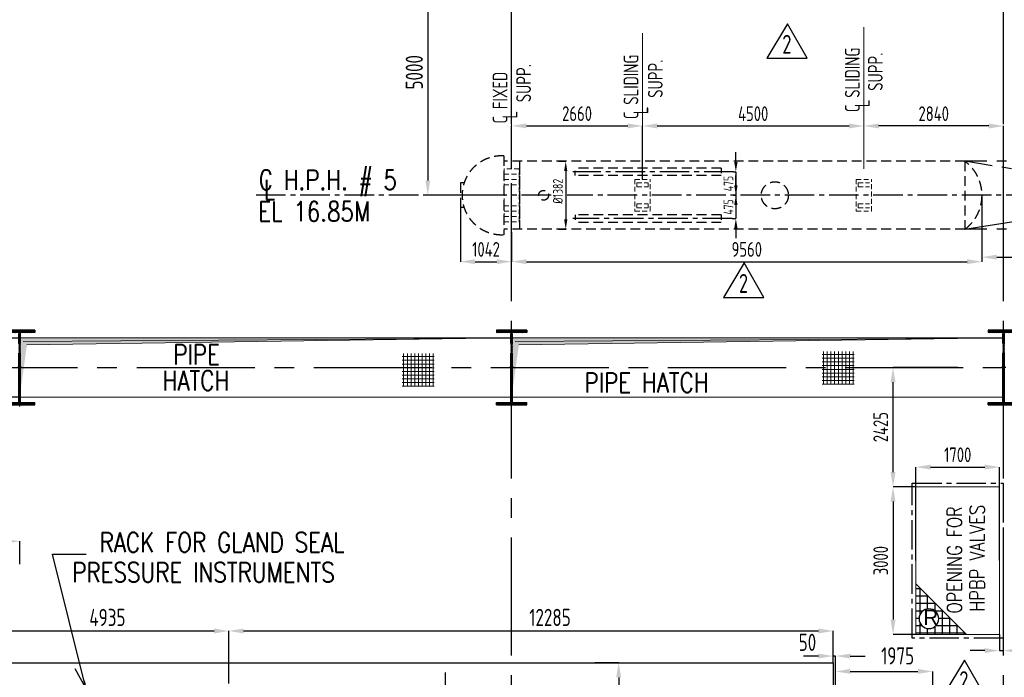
# Model space of a CAD drawing. Extents: x -287416 to 4934791, y -504132 to 1826789.
# Tile 103 of 256: x 22063 to 42078, y 226681 to 240048. Entities that reach past the tile are written whole.
import ezdxf
from ezdxf.enums import TextEntityAlignment as Align

# ---------------------------------------------------------------- set-up
doc = ezdxf.new("R2010")
doc.units = 0
doc.header["$LTSCALE"] = 800
doc.header["$MEASUREMENT"] = 0
for name, pattern in [('CENTER', [2, 1.25, -0.25, 0.25, -0.25]), ('CENTER2', [1.125, 0.75, -0.125, 0.125, -0.125]), ('HIDDEN', [0.375, 0.25, -0.125]), ('HIDDENS', [0.25, 0.125, -0.125])]:
    doc.linetypes.add(name, pattern=pattern)
doc.layers.get('0').update_dxf_attribs({"linetype": 'CONTINUOUS'})
doc.layers.get('DEFPOINTS').update_dxf_attribs({"linetype": 'CONTINUOUS'})
for name, color, linetype in [('0-7-COL', 2, 'CENTER'), ('CL', 2, 'CENTER2'), ('COL', 1, 'CENTER'), ('GRID', 8, 'CENTER'), ('GT_1', 7, 'CONTINUOUS'), ('HANGERS', 1, 'CONTINUOUS'), ('HATCH', 9, 'CONTINUOUS'), ('M_TEXT', 3, 'CONTINUOUS'), ('MECH_EQ', 251, 'HIDDEN'), ('OBN', 1, 'CONTINUOUS'), ('P', 7, 'CONTINUOUS'), ('TG', 2, 'CONTINUOUS')]:
    doc.layers.add(name, color=color, linetype=linetype)
for name, color, linetype, lineweight in [('DIM', 4, 'CONTINUOUS', 15), ('PIPE OPENING HATCH', 7, 'CONTINUOUS', 13), ('T', 3, 'CONTINUOUS', 15), ('TEXT', 3, 'CONTINUOUS', 15)]:
    doc.layers.add(name, color=color, linetype=linetype, lineweight=lineweight)
doc.styles.add('HTX11', font='O8111901')
doc.styles.add('ROMANS', font='ISO9.shx', dxfattribs={"width": 0.8})
doc.styles.add('S1', font='SIMPLEX.SHX', dxfattribs={"height": 200})
doc.styles.add('S3', font='ROMANS1.SHX', dxfattribs={"width": 0.8})
doc.styles.get("Standard").update_dxf_attribs({"font": 'ISO9'})
doc.dimstyles.get("Standard").update_dxf_attribs({"dimtxt": 0.18, "dimasz": 0.18, "dimexe": 0.18, "dimexo": 0.0625, "dimgap": 0.09, "dimtad": 0, "dimtih": 1, "dimtoh": 1, "dimdec": 4, "dimzin": 0, "dimdsep": 46, "dimtxsty": 'Standard', "dimcen": 0.09, "dimadec": 0, "dimazin": 0, "dimtfac": 1, "dimtdec": 4, "dimtofl": 0, "dimtmove": 0, "dimatfit": 3, "dimfxl": 1, "dimtolj": 1, "dimtzin": 0, "dimarcsym": 0})
doc.dimstyles.new('STANDARD$0', dxfattribs={"dimtxt": 250, "dimasz": 200, "dimexe": 0, "dimexo": 0, "dimgap": 100, "dimtad": 1, "dimdec": 0, "dimzin": 0, "dimdsep": 46, "dimtxsty": 'S1', "dimcen": 0, "dimadec": 0, "dimazin": 0, "dimtfac": 1, "dimtdec": 0, "dimtmove": 2, "dimatfit": 3, "dimfxl": 1, "dimtolj": 1, "dimtzin": 0, "dimarcsym": 0})

# ---------------------------------------------------------------- blocks, each defined once
blk = doc.blocks.new('DIMBLK2')
for p, q in [((0, 0), (-2.9, -0.78)), ((-1, 0), (0, 0))]:
    blk.add_line(p, q)
blk = doc.blocks.new('*D801')
at = {"layer": 'DEFPOINTS', "color": 0, "transparency": 16777216}
for p in [(30670, 241479), (30359, 236479), (30602, 236479)]:
    blk.add_point(p, dxfattribs=at)
at = {"layer": 'DIM', "color": 9, "lineweight": -2, "transparency": 16777216}
for p, q in [((30670, 241479), (30359, 241479)), ((30359, 241179), (30359, 236779)), ((30602, 236479), (30359, 236479))]:
    blk.add_line(p, q, dxfattribs=at)
at = {"layer": 'DIM', "color": 9, "transparency": 16777216}
for points in [[(30309, 241179), (30409, 241179), (30359, 241479)], [(30309, 236779), (30409, 236779), (30359, 236479)]]:
    blk.add_solid(points, dxfattribs=at)
at = {"layer": 'DIM', "transparency": 16777216, "insert": (30084, 238979), "char_height": 350, "attachment_point": 5, "rotation": 90, "style": 'ROMANS'}
blk.add_mtext('\\A1;5000', dxfattribs=at)
blk = doc.blocks.new('*D810')
at = {"layer": 'DEFPOINTS', "color": 0, "transparency": 16777216}
for p in [(22063, 229446), (20038, 228979), (22063, 228979)]:
    blk.add_point(p, dxfattribs=at)
at = {"layer": 'DIM', "color": 9, "lineweight": -2, "transparency": 16777216}
for p, q in [((20038, 228979), (20038, 229446)), ((20338, 229446), (21763, 229446)), ((22063, 228979), (22063, 229446))]:
    blk.add_line(p, q, dxfattribs=at)
at = {"layer": 'DIM', "color": 9, "transparency": 16777216}
for points in [[(20338, 229496), (20338, 229396), (20038, 229446)], [(21763, 229496), (21763, 229396), (22063, 229446)]]:
    blk.add_solid(points, dxfattribs=at)
at = {"layer": 'DIM', "transparency": 16777216, "insert": (21051, 229721), "char_height": 350, "attachment_point": 5, "style": 'ROMANS'}
blk.add_mtext('\\A1;2025', dxfattribs=at)
blk = doc.blocks.new('A$C1C927E47')
at = {"layer": 'COL'}
h = blk.add_hatch(dxfattribs=at)
h.set_pattern_fill('ANSI31', color=256, scale=100, style=0)
h.paths.add_polyline_path([(16, 0), (0, 0), (0, -710), (16, -710)])
h.paths.add_polyline_path([(16, 710), (0, 710), (0, 0), (16, 0)])
h.paths.add_polyline_path([(0, 710), (-16, 710), (-16, 0), (0, 0)])
h.paths.add_polyline_path([(0, 0), (-16, 0), (-16, -710), (0, -710)])
h.paths.add_polyline_path([(-310, -710), (-310, -760), (0, -760), (0, -710)])
h.paths.add_polyline_path([(310, -760), (310, -710), (0, -710), (0, -760)])
h.paths.add_polyline_path([(310, 710), (310, 760), (0, 760), (0, 710)])
h.paths.add_polyline_path([(-310, 760), (-310, 710), (0, 710), (0, 760)])
for p, q in [((310, 760), (-310, 760)), ((-310, 760), (-310, 710)), ((310, 710), (-310, 710)), ((-16, -710), (-16, 710)), ((16, -710), (16, 710)), ((310, 760), (310, 710)), ((-310, -710), (310, -710)), ((-310, -760), (-310, -710)), ((-310, -760), (310, -760)), ((310, -760), (310, -710))]:
    blk.add_line(p, q, dxfattribs=at)
at = {"layer": 'COL', "color": 2}
for p, q in [((0, -792), (0, 792)), ((44, 0), (-44, 0)), ((44, 0), (-44, 0))]:
    blk.add_line(p, q, dxfattribs=at)
blk = doc.blocks.new('*D828')
at = {"layer": 'DEFPOINTS', "color": 0, "transparency": 16777216}
for p in [(26313, 227623), (21378, 226979), (26313, 226757)]:
    blk.add_point(p, dxfattribs=at)
at = {"layer": 'DIM', "color": 9, "lineweight": -2, "transparency": 16777216}
for p, q in [((21378, 226979), (21378, 227623)), ((21678, 227623), (26013, 227623)), ((26313, 226757), (26313, 227623))]:
    blk.add_line(p, q, dxfattribs=at)
at = {"layer": 'DIM', "color": 9, "transparency": 16777216}
for points in [[(21678, 227673), (21678, 227573), (21378, 227623)], [(26013, 227673), (26013, 227573), (26313, 227623)]]:
    blk.add_solid(points, dxfattribs=at)
at = {"layer": 'DIM', "transparency": 16777216, "insert": (23846, 227898), "char_height": 350, "attachment_point": 5, "style": 'ROMANS'}
blk.add_mtext('\\A1;4935', dxfattribs=at)
blk = doc.blocks.new('*D829')
at = {"layer": 'DEFPOINTS', "color": 0, "transparency": 16777216}
for p in [(38598, 227623), (26313, 226979), (38598, 226979)]:
    blk.add_point(p, dxfattribs=at)
at = {"layer": 'DIM', "color": 9, "lineweight": -2, "transparency": 16777216}
for p, q in [((26313, 226979), (26313, 227623)), ((26613, 227623), (38298, 227623)), ((38598, 226979), (38598, 227623))]:
    blk.add_line(p, q, dxfattribs=at)
at = {"layer": 'DIM', "color": 9, "transparency": 16777216}
for points in [[(26613, 227673), (26613, 227573), (26313, 227623)], [(38298, 227673), (38298, 227573), (38598, 227623)]]:
    blk.add_solid(points, dxfattribs=at)
at = {"layer": 'DIM', "transparency": 16777216, "insert": (32843, 227898), "char_height": 350, "attachment_point": 5, "style": 'ROMANS'}
blk.add_mtext('\\A1;12285', dxfattribs=at)
blk = doc.blocks.new('*D831')
at = {"layer": 'DEFPOINTS', "color": 0, "transparency": 16777216}
for p in [(40623, 226801), (38648, 225979), (40623, 225979)]:
    blk.add_point(p, dxfattribs=at)
at = {"layer": 'DIM', "color": 9, "lineweight": -2, "transparency": 16777216}
for p, q in [((38648, 225979), (38648, 226801)), ((38948, 226801), (40323, 226801)), ((40623, 225979), (40623, 226801))]:
    blk.add_line(p, q, dxfattribs=at)
at = {"layer": 'DIM', "color": 9, "transparency": 16777216}
for points in [[(38948, 226851), (38948, 226751), (38648, 226801)], [(40323, 226851), (40323, 226751), (40623, 226801)]]:
    blk.add_solid(points, dxfattribs=at)
at = {"layer": 'DIM', "transparency": 16777216, "insert": (39909, 227117), "char_height": 350, "attachment_point": 5, "style": 'ROMANS'}
blk.add_mtext('\\A1;1975', dxfattribs=at)
blk = doc.blocks.new('*D836')
at = {"layer": 'DEFPOINTS', "color": 0, "transparency": 16777216}
for p in [(33754, 226979), (34239, 220979), (34969, 220979)]:
    blk.add_point(p, dxfattribs=at)
at = {"layer": 'DIM', "color": 9, "lineweight": -2, "transparency": 16777216}
for p, q in [((33754, 226979), (34239, 226979)), ((34239, 226679), (34239, 221279)), ((34969, 220979), (34239, 220979))]:
    blk.add_line(p, q, dxfattribs=at)
at = {"layer": 'DIM', "color": 9, "transparency": 16777216}
for points in [[(34189, 226679), (34289, 226679), (34239, 226979)], [(34189, 221279), (34289, 221279), (34239, 220979)]]:
    blk.add_solid(points, dxfattribs=at)
at = {"layer": 'DIM', "transparency": 16777216, "insert": (33964, 223979), "char_height": 350, "attachment_point": 5, "rotation": 90, "style": 'ROMANS'}
blk.add_mtext('\\A1;6000', dxfattribs=at)
blk = doc.blocks.new('*D861')
at = {"layer": 'DEFPOINTS', "color": 0, "transparency": 16777216}
for p in [(41623, 236479), (49723, 235788), (49723, 235221)]:
    blk.add_point(p, dxfattribs=at)
at = {"layer": 'DIM', "color": 9, "lineweight": -2, "transparency": 16777216}
for p, q in [((41623, 236479), (41623, 235221)), ((49723, 235788), (49723, 235221)), ((41923, 235221), (49423, 235221))]:
    blk.add_line(p, q, dxfattribs=at)
at = {"layer": 'DIM', "color": 9, "transparency": 16777216}
for points in [[(41923, 235271), (41923, 235171), (41623, 235221)], [(49423, 235271), (49423, 235171), (49723, 235221)]]:
    blk.add_solid(points, dxfattribs=at)
at = {"layer": 'DIM', "transparency": 16777216, "insert": (44957, 235471), "char_height": 300, "attachment_point": 5, "style": 'ROMANS'}
blk.add_mtext('\\A1;8100', dxfattribs=at)
blk = doc.blocks.new('*D862')
at = {"layer": 'DEFPOINTS', "color": 0, "transparency": 16777216}
for p in [(41623, 236479), (32063, 235729), (41623, 235129)]:
    blk.add_point(p, dxfattribs=at)
at = {"layer": 'DIM', "color": 9, "lineweight": -2, "transparency": 16777216}
for p, q in [((41623, 236479), (41623, 235129)), ((32063, 235729), (32063, 235129)), ((32363, 235129), (41323, 235129))]:
    blk.add_line(p, q, dxfattribs=at)
at = {"layer": 'DIM', "color": 9, "transparency": 16777216}
for points in [[(32363, 235179), (32363, 235079), (32063, 235129)], [(41323, 235179), (41323, 235079), (41623, 235129)]]:
    blk.add_solid(points, dxfattribs=at)
at = {"layer": 'DIM', "transparency": 16777216, "insert": (36843, 235379), "char_height": 300, "attachment_point": 5, "style": 'ROMANS'}
blk.add_mtext('\\A1;9560', dxfattribs=at)
blk = doc.blocks.new('*D863')
at = {"layer": 'DEFPOINTS', "color": 0, "transparency": 16777216}
for p in [(31021, 236228), (32063, 235129), (32063, 235129)]:
    blk.add_point(p, dxfattribs=at)
at = {"layer": 'DIM', "color": 9, "lineweight": -2, "transparency": 16777216}
for p, q in [((31021, 236228), (31021, 235129)), ((31321, 235129), (31763, 235129))]:
    blk.add_line(p, q, dxfattribs=at)
at = {"layer": 'DIM', "color": 9, "transparency": 16777216}
for points in [[(31321, 235179), (31321, 235079), (31021, 235129)], [(31763, 235179), (31763, 235079), (32063, 235129)]]:
    blk.add_solid(points, dxfattribs=at)
at = {"layer": 'DIM', "transparency": 16777216, "insert": (31542, 235379), "char_height": 300, "attachment_point": 5, "style": 'ROMANS'}
blk.add_mtext('\\A1;1042', dxfattribs=at)
blk = doc.blocks.new('*D879')
at = {"layer": 'DEFPOINTS', "color": 0, "transparency": 16777216}
for p in [(39816, 232979), (41131, 232979), (40281, 230553)]:
    blk.add_point(p, dxfattribs=at)
at = {"layer": 'DIM', "color": 9, "lineweight": -2, "transparency": 16777216}
for p, q in [((41131, 232979), (39816, 232979)), ((39816, 230853), (39816, 232679)), ((40281, 230553), (39816, 230553))]:
    blk.add_line(p, q, dxfattribs=at)
at = {"layer": 'DIM', "color": 9, "transparency": 16777216}
for points in [[(39766, 232679), (39866, 232679), (39816, 232979)], [(39766, 230853), (39866, 230853), (39816, 230553)]]:
    blk.add_solid(points, dxfattribs=at)
at = {"layer": 'DIM', "transparency": 16777216, "insert": (39566, 231766), "char_height": 300, "attachment_point": 5, "rotation": 90, "style": 'ROMANS'}
blk.add_mtext('\\A1;2425', dxfattribs=at)
blk = doc.blocks.new('*D880')
at = {"layer": 'DEFPOINTS', "color": 0, "transparency": 16777216}
for p in [(41981, 230954), (40281, 229053), (41981, 229053)]:
    blk.add_point(p, dxfattribs=at)
at = {"layer": 'DIM', "color": 9, "lineweight": -2, "transparency": 16777216}
for p, q in [((40281, 229053), (40281, 230954)), ((40581, 230954), (41681, 230954)), ((41981, 229053), (41981, 230954))]:
    blk.add_line(p, q, dxfattribs=at)
at = {"layer": 'DIM', "color": 9, "transparency": 16777216}
for points in [[(40581, 231004), (40581, 230904), (40281, 230954)], [(41681, 231004), (41681, 230904), (41981, 230954)]]:
    blk.add_solid(points, dxfattribs=at)
at = {"layer": 'DIM', "transparency": 16777216, "insert": (41131, 231204), "char_height": 300, "attachment_point": 5, "style": 'ROMANS'}
blk.add_mtext('\\A1;1700', dxfattribs=at)
blk = doc.blocks.new('*D886')
at = {"layer": 'DEFPOINTS', "color": 0, "transparency": 16777216}
for p in [(39223, 237887), (39223, 237887), (42063, 236481)]:
    blk.add_point(p, dxfattribs=at)
at = {"layer": 'DIM', "color": 9, "lineweight": -2, "transparency": 16777216}
for p, q in [((41763, 237887), (39523, 237887)), ((42063, 236481), (42063, 237887))]:
    blk.add_line(p, q, dxfattribs=at)
at = {"layer": 'DIM', "color": 9, "transparency": 16777216}
for points in [[(39523, 237937), (39523, 237837), (39223, 237887)], [(41763, 237937), (41763, 237837), (42063, 237887)]]:
    blk.add_solid(points, dxfattribs=at)
at = {"layer": 'DIM', "transparency": 16777216, "insert": (40643, 238137), "char_height": 300, "attachment_point": 5, "style": 'ROMANS'}
blk.add_mtext('\\A1;2840', dxfattribs=at)
blk = doc.blocks.new('*D887')
at = {"layer": 'DEFPOINTS', "color": 0, "transparency": 16777216}
for p in [(34723, 237889), (32063, 237015), (34723, 236802)]:
    blk.add_point(p, dxfattribs=at)
at = {"layer": 'DIM', "color": 9, "lineweight": -2, "transparency": 16777216}
for p, q in [((32063, 237015), (32063, 237889)), ((32363, 237889), (34423, 237889)), ((34723, 236802), (34723, 237889))]:
    blk.add_line(p, q, dxfattribs=at)
at = {"layer": 'DIM', "color": 9, "transparency": 16777216}
for points in [[(32363, 237939), (32363, 237839), (32063, 237889)], [(34423, 237939), (34423, 237839), (34723, 237889)]]:
    blk.add_solid(points, dxfattribs=at)
at = {"layer": 'DIM', "transparency": 16777216, "insert": (33393, 238139), "char_height": 300, "attachment_point": 5, "style": 'ROMANS'}
blk.add_mtext('\\A1;2660', dxfattribs=at)
blk = doc.blocks.new('*D888')
at = {"layer": 'DEFPOINTS', "color": 0, "transparency": 16777216}
for p in [(39223, 237887), (39223, 237887), (34723, 236802)]:
    blk.add_point(p, dxfattribs=at)
at = {"layer": 'DIM', "color": 9, "lineweight": -2, "transparency": 16777216}
for p, q in [((34723, 236802), (34723, 237887)), ((35023, 237887), (38923, 237887))]:
    blk.add_line(p, q, dxfattribs=at)
at = {"layer": 'DIM', "color": 9, "transparency": 16777216}
for points in [[(35023, 237937), (35023, 237837), (34723, 237887)], [(38923, 237937), (38923, 237837), (39223, 237887)]]:
    blk.add_solid(points, dxfattribs=at)
at = {"layer": 'DIM', "transparency": 16777216, "insert": (36973, 238137), "char_height": 300, "attachment_point": 5, "style": 'ROMANS'}
blk.add_mtext('\\A1;4500', dxfattribs=at)
blk = doc.blocks.new('*D892')
at = {"layer": 'DEFPOINTS', "color": 0, "transparency": 16777216}
for p in [(40281, 230553), (39816, 227553), (40281, 227553)]:
    blk.add_point(p, dxfattribs=at)
at = {"layer": 'DIM', "color": 9, "lineweight": -2, "transparency": 16777216}
for p, q in [((40281, 230553), (39816, 230553)), ((39816, 230253), (39816, 227853)), ((40281, 227553), (39816, 227553))]:
    blk.add_line(p, q, dxfattribs=at)
at = {"layer": 'DIM', "color": 9, "transparency": 16777216}
for points in [[(39766, 230253), (39866, 230253), (39816, 230553)], [(39766, 227853), (39866, 227853), (39816, 227553)]]:
    blk.add_solid(points, dxfattribs=at)
at = {"layer": 'DIM', "transparency": 16777216, "insert": (39566, 229053), "char_height": 300, "attachment_point": 5, "rotation": 90, "style": 'ROMANS'}
blk.add_mtext('\\A1;3000', dxfattribs=at)
blk = doc.blocks.new('A$C0AF45617')
at = {"layer": 'DIM'}
h = blk.add_hatch(dxfattribs=at)
h.set_pattern_fill('ANSI37', color=256, scale=600, angle=45, style=0)
h.set_pattern_definition([(90, (9242.9, -48275.97), (-75, 1e-14), []), (180, (9242.9, -48275.97), (-1e-14, -75), [])])
h.paths.add_polyline_path([(40425, 284), (39777, 284), (39777, -383), (40425, -383)])
h = blk.add_hatch(dxfattribs=at)
h.set_pattern_fill('ANSI37', color=256, scale=600, angle=45, style=0)
h.set_pattern_definition([(90, (17779.32, -48234.51), (-75, 1e-14), []), (180, (17779.32, -48234.51), (-1e-14, -75), [])])
h.paths.add_polyline_path([(48962, 325), (48314, 325), (48314, -341), (48962, -341)])
at = {"layer": 'OBN'}
blk.add_hatch(color=256, dxfattribs=at).paths.add_polyline_path([(32099, 496), (32000, -600), (32000, 600), (35000, 600)])
at = {"layer": 'PIPE OPENING HATCH', "lineweight": -2}
for points in [[(32072, 530), (32000, -600), (32000, 598), (42000, 598)], [(42072, 530), (42000, -600), (42000, 598), (52000, 598)]]:
    blk.add_hatch(color=1, dxfattribs=at).paths.add_polyline_path(points)
at = {"layer": 'PIPE OPENING HATCH'}
h = blk.add_hatch(color=1, dxfattribs=at)
h.paths.add_polyline_path([(32084, 0), (32016, 0), (32016, -485)])
h.paths.add_polyline_path([(42000, 600), (32016, 600), (32016, 0), (32044, 0), (32084, 0), (32147, 458)])
h = blk.add_hatch(color=1, dxfattribs=at)
h.paths.add_polyline_path([(42084, 0), (42016, 0), (42016, -485)])
h.paths.add_polyline_path([(52000, 600), (42016, 600), (42016, 0), (42044, 0), (42084, 0), (42147, 458)])
at = {"layer": 'OBN'}
blk.add_lwpolyline([(22000, 600), (32000, 600), (32000, -600), (22000, -600)], close=True, dxfattribs=at)
at = {"layer": 'PIPE OPENING HATCH', "color": 1, "lineweight": -2}
for p, q in [((32000, 600), (42000, 600)), ((42000, 598), (32072, 530)), ((42000, 600), (52000, 600)), ((52000, 598), (42072, 530))]:
    blk.add_line(p, q, dxfattribs=at)
at = {"layer": 'PIPE OPENING HATCH', "color": 1}
for p, q in [((32147, 458), (42000, 600)), ((42147, 458), (52000, 600))]:
    blk.add_line(p, q, dxfattribs=at)
for points in [[(32000, 600), (42000, 600), (42000, -600), (32000, -600)], [(42000, 600), (52000, 600), (52000, -600), (42000, -600)]]:
    blk.add_lwpolyline(points, close=True, dxfattribs=at)
at = {"layer": 'T', "style": 'S3', "width": 0.8}
for s, p in [('PIPE', (35122, 64)), ('HATCH', (34903, -465)), ('PIPE HATCH', (43481, -507))]:
    blk.add_text(s, height=400, dxfattribs=at).set_placement(p)
blk = doc.blocks.new('A$C5C3352FF')
at = {"layer": 'TG', "flags": 128}
blk.add_lwpolyline([(12285, 6000), (12285, -6000), (-5035, -6000), (-6185, -4000), (-19340, -4000), (-19340, 4000), (-6185, 4000), (-5035, 6000)], close=True, dxfattribs=at)
blk = doc.blocks.new('*D971')
at = {"layer": 'DEFPOINTS', "color": 0, "transparency": 16777216}
for p in [(41981, 227553), (42056, 227478), (42056, 227224)]:
    blk.add_point(p, dxfattribs=at)
at = {"layer": 'DIM', "color": 9, "lineweight": -2, "transparency": 16777216}
for p, q in [((41981, 227553), (41981, 227224)), ((42056, 227478), (42056, 227224)), ((41681, 227224), (41381, 227224)), ((41981, 227224), (42056, 227224)), ((42356, 227224), (42656, 227224))]:
    blk.add_line(p, q, dxfattribs=at)
at = {"layer": 'DIM', "color": 9, "transparency": 16777216}
for points in [[(41681, 227274), (41681, 227174), (41981, 227224)], [(42356, 227274), (42356, 227174), (42056, 227224)]]:
    blk.add_solid(points, dxfattribs=at)
at = {"layer": 'DIM', "transparency": 16777216, "insert": (42607, 227504), "char_height": 350, "attachment_point": 5, "style": 'ROMANS'}
blk.add_mtext('\\A1;75', dxfattribs=at)
blk = doc.blocks.new('*D972')
at = {"layer": 'DEFPOINTS', "color": 0, "transparency": 16777216}
for p in [(38598, 227113), (38598, 226979), (38648, 226801)]:
    blk.add_point(p, dxfattribs=at)
at = {"layer": 'DIM', "color": 9, "lineweight": -2, "transparency": 16777216}
for p, q in [((38298, 227113), (37998, 227113)), ((38598, 226979), (38598, 227113)), ((38648, 227113), (38598, 227113)), ((38648, 226801), (38648, 227113)), ((38948, 227113), (39248, 227113))]:
    blk.add_line(p, q, dxfattribs=at)
at = {"layer": 'DIM', "color": 9, "transparency": 16777216}
for points in [[(38298, 227163), (38298, 227063), (38598, 227113)], [(38948, 227163), (38948, 227063), (38648, 227113)]]:
    blk.add_solid(points, dxfattribs=at)
at = {"layer": 'DIM', "transparency": 16777216, "insert": (38076, 227392), "char_height": 350, "attachment_point": 5, "style": 'ROMANS'}
blk.add_mtext('\\A1;50', dxfattribs=at)
blk = doc.blocks.new('*D978')
at = {"layer": 'DEFPOINTS', "color": 0, "transparency": 16777216}
for p in [(36575, 236954), (36575, 236479), (36621, 236479)]:
    blk.add_point(p, dxfattribs=at)
at = {"layer": 'DIM', "color": 9, "lineweight": -2, "transparency": 16777216}
for p, q in [((36621, 237154), (36621, 237354)), ((36575, 236954), (36621, 236954)), ((36621, 236954), (36621, 236479)), ((36575, 236479), (36621, 236479)), ((36621, 236279), (36621, 236079))]:
    blk.add_line(p, q, dxfattribs=at)
at = {"layer": 'DIM', "color": 9, "transparency": 16777216}
for points in [[(36588, 237154), (36655, 237154), (36621, 236954)], [(36588, 236279), (36655, 236279), (36621, 236479)]]:
    blk.add_solid(points, dxfattribs=at)
at = {"layer": 'DIM', "transparency": 16777216, "insert": (36471, 236716), "char_height": 200, "attachment_point": 5, "rotation": 90, "style": 'ROMANS'}
blk.add_mtext('\\A1;475', dxfattribs=at)
blk = doc.blocks.new('*D979')
at = {"layer": 'DEFPOINTS', "color": 0, "transparency": 16777216}
for p in [(36621, 236479), (36544, 236004), (36621, 236004)]:
    blk.add_point(p, dxfattribs=at)
at = {"layer": 'DIM', "color": 9, "lineweight": -2, "transparency": 16777216}
for p, q in [((36621, 236679), (36621, 236879)), ((36621, 236479), (36621, 236004)), ((36544, 236004), (36621, 236004)), ((36621, 235804), (36621, 235604))]:
    blk.add_line(p, q, dxfattribs=at)
at = {"layer": 'DIM', "color": 9, "transparency": 16777216}
for points in [[(36588, 236679), (36655, 236679), (36621, 236479)], [(36588, 235804), (36655, 235804), (36621, 236004)]]:
    blk.add_solid(points, dxfattribs=at)
at = {"layer": 'DIM', "transparency": 16777216, "insert": (36471, 236241), "char_height": 200, "attachment_point": 5, "rotation": 90, "style": 'ROMANS'}
blk.add_mtext('\\A1;475', dxfattribs=at)
blk = doc.blocks.new('*D980')
at = {"layer": 'DEFPOINTS', "color": 0, "transparency": 16777216}
for p in [(33017, 237170), (33017, 235788), (33163, 235788)]:
    blk.add_point(p, dxfattribs=at)
at = {"layer": 'DIM', "color": 9, "lineweight": -2, "transparency": 16777216}
for p, q in [((33017, 237170), (33163, 237170)), ((33163, 236970), (33163, 235988)), ((33017, 235788), (33163, 235788))]:
    blk.add_line(p, q, dxfattribs=at)
at = {"layer": 'DIM', "color": 9, "transparency": 16777216}
for points in [[(33130, 236970), (33196, 236970), (33163, 237170)], [(33130, 235988), (33196, 235988), (33163, 235788)]]:
    blk.add_solid(points, dxfattribs=at)
at = {"layer": 'DIM', "transparency": 16777216, "insert": (33003, 236561), "char_height": 200, "attachment_point": 5, "rotation": 90, "style": 'ROMANS'}
blk.add_mtext('\\A1;%%C1382', dxfattribs=at)
blk = doc.blocks.new('REV2')
at = {"layer": 'HANGERS', "linetype": 'Continuous'}
for p, q in [((95462, 93768), (95042, 93069)), ((95862, 93069), (95462, 93768)), ((95042, 93069), (95862, 93069))]:
    blk.add_line(p, q, dxfattribs=at)
at = {"layer": 'HANGERS', "linetype": 'Continuous', "style": 'ROMANS', "width": 0.8}
blk.add_text('2', height=383, dxfattribs=at).set_placement((95357, 93161))

msp = doc.modelspace()

# ---------------------------------------------------------------- hatches: boundary and pattern name
at = {"layer": 'P'}
h = msp.add_hatch(dxfattribs=at)
h.set_pattern_fill('_U', color=256, scale=150, angle=180, style=0, double=1, pattern_type=0)
h.set_pattern_definition([(1e-14, (-43780.55, 165785), (-2e-14, 150), []), (90, (-43780.55, 165785), (-150, -9e-15), [])])
edge = h.paths.add_edge_path()
edge.add_arc((40544.7, 227872.2), 200, 0, 360)
h.paths.add_polyline_path([(41311.1, 227553.4), (40280.9, 227553.4), (40280.9, 228583.5)])

# ---------------------------------------------------------------- linework, layer by layer
at = {"layer": '0-7-COL', "linetype": 'CENTER2', "ltscale": 4}
msp.add_line((26313.1, 205752.2), (26313.1, 227622.8), dxfattribs=at)
at = {"layer": 'CL'}
for p, q in [((36574.9, 236953.5), (33309, 236953.5)), ((32866.9, 236478.5), (26782.9, 236478.5)), ((49915.2, 236478.5), (33192.6, 236478.5)), ((36543.9, 236003.5), (33309, 236003.5))]:
    msp.add_line(p, q, dxfattribs=at)
at = {"layer": 'CL', "color": 2, "linetype": 'CENTER'}
msp.add_line((31557.4, 236478.6), (30346.8, 236478.6), dxfattribs=at)
at = {"layer": 'CL'}
msp.add_lwpolyline([(40205.9, 230628.4), (42055.9, 230628.4), (42055.9, 227478.4), (40205.9, 227478.4)], close=True, dxfattribs=at)
at = {"layer": 'DIM'}
for p, q in [((39223.1, 237015.5), (39223.1, 239894)), ((34723.1, 237015.5), (34723.1, 239773.5)), ((32063.1, 237015.5), (32063.1, 239294.3))]:
    msp.add_line(p, q, dxfattribs=at)
at = {"layer": 'DIM', "color": 8, "linetype": 'HIDDEN', "ltscale": 0.5}
for p, q in [((32216.6, 237015.5), (31909.5, 237015.5)), ((31909.5, 237015.5), (31909.5, 235941.6)), ((32216.6, 235941.6), (32216.6, 237015.5)), ((31909.5, 236907.8), (32216.6, 236907.8)), ((31909.5, 236800.1), (32216.6, 236800.1)), ((34569.5, 236802.2), (34569.5, 236154.8)), ((34569.5, 236802.2), (34876.6, 236802.2)), ((34876.6, 236154.8), (34876.6, 236802.2)), ((39069.5, 236802.2), (39069.5, 236154.8)), ((39069.5, 236802.2), (39376.6, 236802.2)), ((39376.6, 236154.8), (39376.6, 236802.2)), ((31909.5, 236692.4), (32216.6, 236692.4)), ((34607.9, 236734.4), (34838.2, 236734.4)), ((34607.9, 236653.6), (34607.9, 236734.4)), ((34607.9, 236653.6), (34838.2, 236653.6)), ((34838.2, 236653.6), (34838.2, 236734.4)), ((39107.9, 236734.4), (39338.2, 236734.4)), ((39107.9, 236653.6), (39107.9, 236734.4)), ((39107.9, 236653.6), (39338.2, 236653.6)), ((31909.5, 236264.6), (32216.6, 236264.6)), ((34607.9, 236303.4), (34838.2, 236303.4)), ((34607.9, 236303.4), (34607.9, 236222.7)), ((34607.9, 236222.7), (34838.2, 236222.7)), ((34838.2, 236303.4), (34838.2, 236222.7)), ((39107.9, 236303.4), (39338.2, 236303.4)), ((39107.9, 236303.4), (39107.9, 236222.7)), ((39107.9, 236222.7), (39338.2, 236222.7)), ((31909.5, 236156.9), (32216.6, 236156.9)), ((31909.5, 236049.2), (32216.6, 236049.2)), ((34569.5, 236154.8), (34876.6, 236154.8)), ((39069.5, 236154.8), (39376.6, 236154.8)), ((31909.5, 235941.6), (32216.6, 235941.6))]:
    msp.add_line(p, q, dxfattribs=at)
at = {"layer": 'DIM'}
msp.add_lwpolyline([(40280.9, 230553.4), (41980.9, 230553.4), (41980.9, 227553.4), (40280.9, 227553.4)], close=True, dxfattribs=at)
at = {"layer": 'GRID', "linetype": 'CENTER2', "ltscale": 4}
for p, q in [((32063.1, 201924), (32063.1, 247063.1)), ((42063.1, 201924.2), (42063.1, 245828.5)), ((-15158.9, 232978.5), (85506.3, 232978.5))]:
    msp.add_line(p, q, dxfattribs=at)
at = {"layer": 'GRID'}
for p, q in [((49723.1, 237169.5), (41273.8, 237169.5)), ((49723.1, 235787.5), (41277.4, 237169.5)), ((41277.4, 235787.5), (49723.1, 237169.5)), ((49723.1, 235787.5), (41277.4, 235787.5)), ((30713.3, 226778.4), (30713.3, 215178.5))]:
    msp.add_line(p, q, dxfattribs=at)
at = {"layer": 'GT_1', "flags": 128}
msp.add_lwpolyline([(40744.7, 227872.2, 1), (40344.7, 227872.2, 1), (40744.7, 227872.2)], format="xyb", dxfattribs=at)
at = {"layer": 'MECH_EQ'}
for p, q in [((31903.1, 237278), (31903.1, 235678)), ((41277.4, 237169.5), (31903.1, 237169.5)), ((32223.1, 237169.5), (32223.1, 235787.5)), ((32223.1, 237096.8), (32223.1, 235860.3)), ((41277.4, 237169.5), (41277.4, 235787.5)), ((31020.9, 236728.4), (31020.9, 236228.4)), ((31096.9, 236728.4), (31020.9, 236728.4)), ((31097, 236228.4), (31020.9, 236228.4)), ((41277.4, 235787.5), (31903.1, 235787.5))]:
    msp.add_line(p, q, dxfattribs=at)
at = {"layer": 'MECH_EQ', "linetype": 'HIDDENS'}
for p, q in [((33352.1, 236878.5), (33352.1, 237028.5)), ((36324, 237028.5), (36324, 236878.5)), ((33352.1, 236078.5), (33352.1, 235928.5)), ((36324, 236078.5), (36324, 235928.5))]:
    msp.add_line(p, q, dxfattribs=at)
at = {"layer": 'MECH_EQ', "linetype": 'HIDDEN'}
for p, q in [((36324, 237028.5), (33352.1, 237028.5)), ((36324, 236878.5), (33352.1, 236878.5)), ((36324, 236078.5), (33352.1, 236078.5)), ((36324, 235928.5), (33352.1, 235928.5))]:
    msp.add_line(p, q, dxfattribs=at)
at = {"layer": 'MECH_EQ'}
msp.add_circle((32713.1, 236478.5), 100, dxfattribs=at)
at = {"layer": 'MECH_EQ', "linetype": 'HIDDEN'}
msp.add_circle((37413.1, 236478.5), 275, dxfattribs=at)
at = {"layer": 'MECH_EQ'}
for centre, radius, start, end in [((31858.4, 236478.5), 801.5, 86.52859, 273.47141), ((40764.4, 236478.5), 860.6, 306.59217, 53.40783)]:
    msp.add_arc(centre, radius, start, end, dxfattribs=at)
at = {"layer": 'P'}
msp.add_line((40280.9, 228583.5), (41311.1, 227553.4), dxfattribs=at)

# ---------------------------------------------------------------- block references
at = {"layer": 'DIM'}
for name, p in [('REV2', (-57792, 146195.4)), ('REV2', (-58675, 141334.6)), ('A$C0AF45617', (-9936.9, 232978.5)), ('A$C5C3352FF', (26313.1, 220978.5)), ('REV2', (-54194.7, 133261.9))]:
    msp.add_blockref(name, p, dxfattribs=at)
at = {"layer": 'HATCH'}
for p in [(22063.1, 232978.5), (32063.1, 232978.5), (42063.1, 232978.5)]:
    msp.add_blockref('A$C1C927E47', p, dxfattribs=at)

# ---------------------------------------------------------------- texts
at = {"layer": 'GT_1', "style": 'HTX11'}
msp.add_text('R', height=312.5, dxfattribs=at).set_placement((40432.2, 227743.4))
at = {"layer": 'M_TEXT', "style": 'S3', "width": 0.8}
for s, p in [('C H.P.H. # 5', (26921.2, 236592.2)), ('L', (27022.4, 236391.4)), ('EL 16.85M', (26911.8, 235949.5))]:
    msp.add_text(s, height=400, dxfattribs=at).set_placement(p)
at = {"layer": 'T', "style": 'S3', "width": 0.8}
for s, p in [('OPENING FOR', (41213.2, 227978.5)), ('HPBP VALVES', (41676.5, 228017.1))]:
    msp.add_text(s, height=300, rotation=90, dxfattribs=at).set_placement(p)
for s, p in [('RACK FOR GLAND SEAL', (23687.8, 229423.1)), ('PRESSURE INSTRUMENTS', (23132.2, 228812.8))]:
    msp.add_text(s, height=400, dxfattribs=at).set_placement(p, align=Align.MIDDLE_LEFT)
at = {"layer": 'T', "insert": (41667.1, 169171.1), "char_height": 300, "width": 2855.548, "attachment_point": 1, "rotation": 90, "style": 'S3'}
msp.add_mtext('\\pi410.63;DEAERATOR \\P\\pi22.06;FIXED SUPPORT', dxfattribs=at)
at = {"layer": 'TEXT', "style": 'ROMANS', "width": 0.8}
for s, p in [('C SLIDING', (39138.8, 238168.1)), ('C SLIDING', (34638.8, 238025.7)), ('SUPP.', (39606.5, 238601.8)), ('SUPP.', (32457.3, 238369.7)), ('SUPP.', (35135, 238459.5)), ('C FIXED', (31978.8, 237936)), ('L', (39339.5, 238269.3)), ('L', (32179.5, 238037.2)), ('L', (34839.5, 238126.9))]:
    msp.add_text(s, height=300, rotation=90, dxfattribs=at).set_placement(p)

# ---------------------------------------------------------------- dimensions: what is measured, and where the dimension line sits
at = {"layer": 'DIM'}
for base, p1, p2, angle, override, picture, middle in [((30358.8, 236478.5), (30669.8, 241478.5), (30602.1, 236478.5), 90, {"dimtxt": 350, "dimasz": 300, "dimtxsty": 'ROMANS', "dimclrd": 9, "dimclre": 9, "dimclrt": 256, "dimtix": 1}, '*D801', (30083.8, 238978.5)), ((34723.1, 237889.4), (32063.1, 237015.5), (34723.1, 236802.2), 180, {"dimtxt": 300, "dimasz": 300, "dimtxsty": 'ROMANS', "dimclrd": 9, "dimclre": 9, "dimclrt": 256, "dimtix": 1, "dimtmove": 0}, '*D887', (33393.1, 238139.4)), ((39223.1, 237887.4), (34723.1, 236802.2), (39223.1, 237887.4), 180, {"dimtxt": 300, "dimasz": 300, "dimtxsty": 'ROMANS', "dimclrd": 9, "dimclre": 9, "dimclrt": 256, "dimtix": 1, "dimtmove": 0}, '*D888', (36973.1, 238137.4)), ((36621.5, 236478.5), (36574.9, 236953.5), (36574.9, 236478.5), 90, {"dimtxt": 200, "dimgap": 50, "dimtxsty": 'ROMANS', "dimclrd": 9, "dimclre": 9, "dimclrt": 256, "dimtix": 1}, '*D978', (36471.5, 236716)), ((36621.5, 236003.5), (36621.5, 236478.5), (36543.9, 236003.5), 90, {"dimtxt": 200, "dimgap": 50, "dimtxsty": 'ROMANS', "dimclrd": 9, "dimclre": 9, "dimclrt": 256, "dimtix": 1}, '*D979', (36471.5, 236241)), ((39815.6, 232978.5), (40280.9, 230553.4), (41130.9, 232978.5), 90, {"dimtxt": 300, "dimasz": 300, "dimtxsty": 'ROMANS', "dimclrd": 9, "dimclre": 9, "dimclrt": 256, "dimtix": 1, "dimtmove": 0}, '*D879', (39565.6, 231765.9)), ((39815.6, 227553.4), (40280.9, 230553.4), (40280.9, 227553.4), 270, {"dimtxt": 300, "dimasz": 300, "dimtxsty": 'ROMANS', "dimclrd": 9, "dimclre": 9, "dimclrt": 256, "dimtix": 1, "dimtmove": 0}, '*D892', (39565.6, 229053.4)), ((34238.7, 220978.5), (33754.1, 226978.5), (34969.4, 220978.5), 90, {"dimtxt": 350, "dimasz": 300, "dimtxsty": 'ROMANS', "dimclrd": 9, "dimclre": 9, "dimclrt": 256, "dimtix": 1}, '*D836', (33963.7, 223978.5))]:
    dim = msp.add_linear_dim(base=base, p1=p1, p2=p2, angle=angle, dimstyle='STANDARD$0', override=override, dxfattribs=at)
    dim.commit()
    dim.dimension.update_dxf_attribs({"geometry": picture, "text_midpoint": middle})
for base, p1, p2, override, picture, middle in [((39223.1, 237887.4), (42063.1, 236480.8), (39223.1, 237887.4), {"dimtxt": 300, "dimasz": 300, "dimtxsty": 'ROMANS', "dimclrd": 9, "dimclre": 9, "dimclrt": 256, "dimtix": 1, "dimtmove": 0}, '*D886', (40643.1, 238137.4)), ((41623.1, 235129), (32063.1, 235728.5), (41623.1, 236478.5), {"dimtxt": 300, "dimasz": 300, "dimtxsty": 'ROMANS', "dimclrd": 9, "dimclre": 9, "dimclrt": 256, "dimtix": 1, "dimtmove": 0}, '*D862', (36843.1, 235379)), ((32063.1, 235129), (31020.9, 236228.4), (32063.1, 235129), {"dimtxt": 300, "dimasz": 300, "dimtxsty": 'ROMANS', "dimclrd": 9, "dimclre": 9, "dimclrt": 256, "dimtix": 1, "dimtmove": 0}, '*D863', (31542, 235379)), ((41980.9, 230954.3), (40280.9, 229053.4), (41980.9, 229053.4), {"dimtxt": 300, "dimasz": 300, "dimtxsty": 'ROMANS', "dimclrd": 9, "dimclre": 9, "dimclrt": 256, "dimtix": 1, "dimtmove": 0}, '*D880', (41130.9, 231204.3)), ((22063.1, 229445.7), (20038.1, 228978.5), (22063.1, 228978.5), {"dimtxt": 350, "dimasz": 300, "dimtxsty": 'ROMANS', "dimclrd": 9, "dimclre": 9, "dimclrt": 256, "dimtix": 1}, '*D810', (21050.6, 229720.7)), ((26313.1, 227622.8), (21378.1, 226978.5), (26313.1, 226757), {"dimtxt": 350, "dimasz": 300, "dimtxsty": 'ROMANS', "dimclrd": 9, "dimclre": 9, "dimclrt": 256, "dimtix": 1}, '*D828', (23845.6, 227897.8))]:
    dim = msp.add_linear_dim(base=base, p1=p1, p2=p2, dimstyle='STANDARD$0', override=override, dxfattribs=at)
    dim.commit()
    dim.dimension.update_dxf_attribs({"geometry": picture, "text_midpoint": middle})
dim = msp.add_linear_dim(base=(33163, 235787.5), p1=(33017.5, 237169.5), p2=(33017.5, 235787.5), angle=90, text='%%C<>', dimstyle='STANDARD$0', override={"dimtxt": 200, "dimgap": 50, "dimtxsty": 'ROMANS', "dimclrd": 9, "dimclre": 9, "dimclrt": 256, "dimtix": 1}, dxfattribs=at)
dim.commit()
dim.dimension.update_dxf_attribs({"geometry": '*D980', "text_midpoint": (33003, 236561.4), "dimtype": 160})
for base, p1, p2, override, picture, middle in [((49723.1, 235221.5), (41623.1, 236478.5), (49723.1, 235787.5), {"dimtxt": 300, "dimasz": 300, "dimtxsty": 'ROMANS', "dimclrd": 9, "dimclre": 9, "dimclrt": 256, "dimtix": 1, "dimtmove": 0}, '*D861', (44957.1, 235221.5)), ((38598.1, 227622.8), (26313.1, 226978.5), (38598.1, 226978.5), {"dimtxt": 350, "dimasz": 300, "dimtxsty": 'ROMANS', "dimclrd": 9, "dimclre": 9, "dimclrt": 256, "dimtix": 1}, '*D829', (32842.6, 227897.8)), ((38598.1, 227113), (38648.1, 226800.7), (38598.1, 226978.5), {"dimtxt": 350, "dimasz": 300, "dimtxsty": 'ROMANS', "dimclrd": 9, "dimclre": 9, "dimclrt": 256, "dimtix": 1}, '*D972', (38075.8, 227391.9)), ((42055.9, 227224), (41980.9, 227553.4), (42055.9, 227478.4), {"dimtxt": 350, "dimasz": 300, "dimtxsty": 'ROMANS', "dimclrd": 9, "dimclre": 9, "dimclrt": 256, "dimtix": 1}, '*D971', (42606.6, 227504)), ((40623.1, 226800.7), (38648.1, 225978.5), (40623.1, 225978.5), {"dimtxt": 350, "dimasz": 300, "dimtxsty": 'ROMANS', "dimclrd": 9, "dimclre": 9, "dimclrt": 256, "dimtix": 1}, '*D831', (39908.5, 227116.6))]:
    dim = msp.add_linear_dim(base=base, p1=p1, p2=p2, dimstyle='STANDARD$0', override=override, dxfattribs=at)
    dim.commit()
    dim.dimension.update_dxf_attribs({"geometry": picture, "text_midpoint": middle, "dimtype": 160})

# ---------------------------------------------------------------- leaders
msp.add_leader([(23409.2, 226461.1), (22730.7, 229184.1), (23415.3, 229184.1)], dimstyle='Standard', override={"dimscale": 100, "dimtxt": 1.9, "dimasz": 1.5, "dimexe": 1, "dimexo": 0.2, "dimgap": 1, "dimtad": 1, "dimtih": 0, "dimtoh": 0, "dimdec": 0, "dimtxsty": 'ROMANS', "dimcen": 5, "dimclrd": 2, "dimclre": 2, "dimclrt": 7, "dimtdec": 0, "dimtix": 1, "dimtofl": 1, "dimldrblk": 'DIMBLK2'})

doc.saveas('drawing.dxf')
